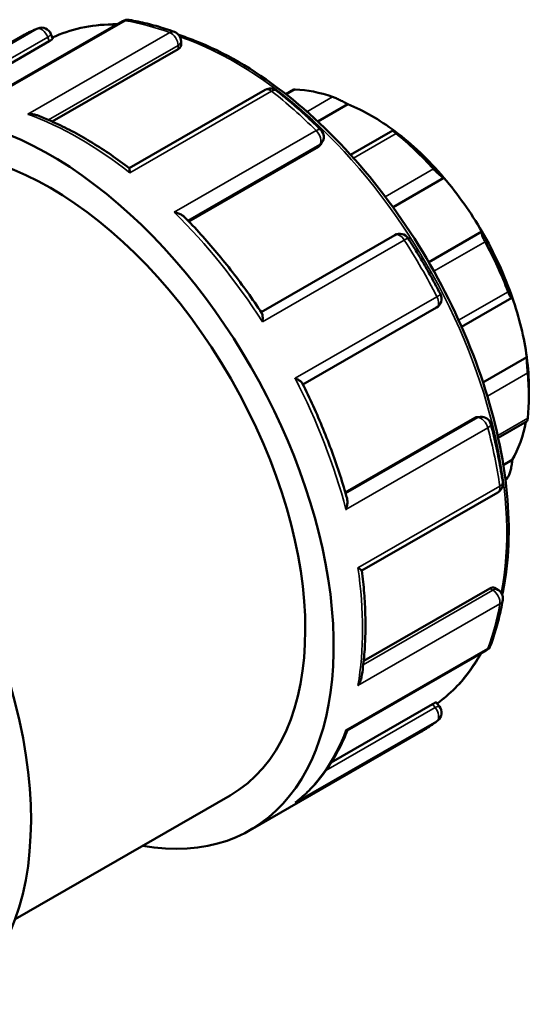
# Model space of a CAD drawing. Header units: millimetres. Extents: x -85 to 901, y -388 to 757.
# Tile 8 of 12: x -43 to -14, y 702 to 757. Entities that reach past the tile are written whole.
import ezdxf

# ---------------------------------------------------------------- set-up
doc = ezdxf.new("R2010")
doc.units = ezdxf.units.MM
doc.layers.add('Visible (ANSI)', color=7, linetype='Continuous', lineweight=50)
doc.layers.add('Visible Narrow (ANSI)', color=7, linetype='Continuous', lineweight=35)

msp = doc.modelspace()

# ---------------------------------------------------------------- linework, layer by layer
at = {"layer": 'Visible (ANSI)'}
for p, q in [((-37.213, 757.329), (-45.002, 752.844)), ((-52.515, 750.93), (-42.94, 756.444)), ((-41.231, 756.605), (-41.13, 756.342)), ((-41.322, 756.205), (-46.964, 752.956)), ((-33.935, 756.195), (-33.935, 755.968)), ((-34.098, 755.762), (-41.162, 751.694)), ((-29.209, 753.475), (-36.839, 749.082)), ((-27.616, 753.482), (-28.054, 753.23)), ((-24.573, 752.665), (-26.262, 751.693)), ((-22.055, 751.199), (-24.43, 749.831)), ((-26.236, 750.277), (-33.504, 746.091)), ((-26.032, 750.508), (-26.122, 750.379)), ((-19.191, 748.534), (-22.049, 746.888)), ((-21.95, 745.323), (-29.447, 741.006)), ((-17.06, 745.516), (-20.044, 743.797)), ((-18.201, 740.174), (-15.383, 741.796)), ((-27.101, 736.943), (-19.605, 741.259)), ((-14.548, 738.471), (-17.003, 737.057)), ((-14.429, 736.732), (-14.429, 736.277)), ((-17.454, 735.067), (-24.723, 730.881)), ((-17.311, 735.113), (-17.154, 735.128)), ((-16.153, 733.95), (-14.527, 734.887)), ((-15.362, 732.703), (-15.864, 732.414)), ((-23.799, 726.495), (-16.17, 730.888)), ((-16.626, 725.499), (-23.693, 721.43)), ((-16.366, 725.537), (-16.17, 725.424)), ((-24.611, 717.526), (-16.824, 722.01)), ((-19.84, 718.999), (-25.51, 715.734)), ((-19.625, 719.096), (-19.449, 718.876)), ((-30.059, 711.934), (-20.484, 717.448)), ((-43.239, 706.94), (-31.181, 713.884))]:
    msp.add_line(p, q, dxfattribs=at)
for centre, start, end in [((-41.753, 756.403), 21.1979, 112.08), ((-36.935, 756.844), 80.7678, 119.936), ((-34.494, 756.195), 0, 69.9404), ((-28.93, 752.991), 51.8123, 119.936), ((-26.489, 750.829), 324.9729, 45.3116), ((-21.671, 744.839), 32.7048, 119.936), ((-19.884, 741.744), 299.936, 27.2959), ((-17.103, 734.571), 14.7063, 95.2373), ((-16.449, 731.372), 299.936, 8.223), ((-16.449, 724.94), 350.1646, 60.064), ((-17.103, 722.495), 299.936, 339.385), ((-19.884, 718.526), 308.1703, 38.8082)]:
    msp.add_arc(centre, 0.559, start, end, dxfattribs=at)
for centre, major_axis, start_param, end_param in [((-41.287, 731.432), (-11.228, 19.498), 2.690566, 6.734212), ((-23.651, 741.588), (-6.508, 11.302), 5.694314, 5.933446), ((-23.256, 741.815), (-6.229, 10.817), 5.349907, 5.649534), ((-41.287, 731.432), (-10.105, 17.548), 3.141593, 6.283185), ((-23.256, 741.815), (-6.229, 10.817), 5.021216, 5.349907), ((-23.651, 741.588), (6.508, -11.302), 1.924403, 2.163535), ((-23.256, 741.815), (-6.229, 10.817), 4.721589, 5.021216), ((-23.256, 741.815), (-6.229, 10.817), 4.392897, 4.721589), ((-58.257, 721.659), (-11.228, 19.498), 3.141593, 6.283185), ((-23.651, 741.588), (6.508, -11.302), 1.296085, 1.535216), ((-23.256, 741.815), (-6.229, 10.817), 4.09327, 4.392897), ((-23.256, 741.815), (-6.229, 10.817), 3.928925, 4.09327), ((-23.651, 741.588), (6.508, -11.302), 0.667766, 0.906898), ((-23.256, 741.815), (6.229, -10.817), 0.323359, 0.591719), ((-23.651, 741.588), (6.508, -11.302), 0.24734, 0.278579)]:
    msp.add_ellipse(centre, major_axis=major_axis, ratio=0.578093, start_param=start_param, end_param=end_param, dxfattribs=at)
for points, knots in [([(-42.94, 756.444), (-42.877, 756.48), (-42.814, 756.515), (-42.687, 756.584), (-42.622, 756.618), (-42.493, 756.683), (-42.428, 756.715), (-42.296, 756.777), (-42.23, 756.807), (-42.097, 756.865), (-42.03, 756.893), (-41.963, 756.921)], [5.49972085, 5.49972085, 5.49972085, 5.49972085, 5.51563998, 5.51563998, 5.5315591, 5.5315591, 5.54747822, 5.54747822, 5.56339735, 5.56339735, 5.57931647, 5.57931647, 5.57931647, 5.57931647]), ([(-41.153, 756.403), (-40.138, 756.877), (-39.005, 757.126), (-37.711, 757.149), (-37.619, 757.149), (-37.527, 757.148)], [5.5494249, 5.5494249, 5.5494249, 5.5494249, 5.8091799, 5.8091799, 5.8288377, 5.8288377, 5.8288377, 5.8288377]), ([(-36.845, 757.396), (-36.678, 757.369), (-36.511, 757.338), (-36.175, 757.27), (-36.007, 757.232), (-35.669, 757.148), (-35.499, 757.103), (-35.159, 757.006), (-34.988, 756.954), (-34.645, 756.842), (-34.474, 756.783), (-34.302, 756.72)], [5.9398566, 5.9398566, 5.9398566, 5.9398566, 5.9724683, 5.9724683, 6.0050801, 6.0050801, 6.0376918, 6.0376918, 6.0703035, 6.0703035, 6.1029152, 6.1029152, 6.1029152, 6.1029152]), ([(-41.13, 756.342), (-41.129, 756.34), (-41.13, 756.337), (-41.141, 756.323), (-41.161, 756.306), (-41.227, 756.262), (-41.272, 756.234), (-41.322, 756.205)], [0.11923834, 0.11923834, 0.11923834, 0.11923834, 0.12781296, 0.12781296, 0.14884565, 0.14884565, 0.16987835, 0.16987835, 0.16987835, 0.16987835]), ([(-34.064, 756.552), (-33.764, 756.456), (-33.463, 756.348), (-31.53, 755.59), (-29.867, 754.624), (-26.635, 752.14), (-25.066, 750.623), (-22.183, 747.194), (-20.869, 745.284), (-18.623, 741.263), (-17.692, 739.152), (-16.307, 734.94), (-15.854, 732.84), (-15.474, 728.855), (-15.548, 726.971), (-15.899, 725.237), (-15.911, 725.183), (-15.922, 725.128)], [6.066047, 6.066047, 6.066047, 6.066047, 6.125758, 6.125758, 6.448154, 6.448154, 6.770981, 6.770981, 7.093319, 7.093319, 7.415471, 7.415471, 7.737867, 7.737867, 8.060749, 8.060749, 8.071265, 8.071265, 8.071265, 8.071265]), ([(-33.935, 755.968), (-33.935, 755.968), (-33.935, 755.968), (-33.935, 755.934), (-33.949, 755.897), (-34.006, 755.825), (-34.049, 755.791), (-34.098, 755.762)], [0.12765352, 0.12765352, 0.12765352, 0.12765352, 0.12781296, 0.12781296, 0.14884565, 0.14884565, 0.16987835, 0.16987835, 0.16987835, 0.16987835]), ([(-28.585, 753.43), (-28.415, 753.297), (-28.246, 753.161), (-27.91, 752.883), (-27.742, 752.741), (-27.409, 752.453), (-27.243, 752.306), (-26.912, 752.006), (-26.748, 751.854), (-26.421, 751.544), (-26.258, 751.387), (-26.096, 751.227)], [0.1802701, 0.1802701, 0.1802701, 0.1802701, 0.2128818, 0.2128818, 0.2454935, 0.2454935, 0.2781053, 0.2781053, 0.310717, 0.310717, 0.3433287, 0.3433287, 0.3433287, 0.3433287]), ([(-27.526, 753.495), (-27.552, 753.496), (-27.573, 753.494), (-27.601, 753.489), (-27.61, 753.486), (-27.616, 753.482)], [0.10539453, 0.10539453, 0.10539453, 0.10539453, 0.11728084, 0.11728084, 0.12497218, 0.12497218, 0.12497218, 0.12497218]), ([(-24.573, 752.665), (-24.627, 752.695), (-24.692, 752.731), (-24.842, 752.81), (-24.928, 752.853), (-25.082, 752.927), (-25.161, 752.964), (-25.272, 753.012), (-25.308, 753.027), (-25.375, 753.054), (-25.407, 753.066), (-25.434, 753.076)], [0.2009697, 0.2009697, 0.2009697, 0.2009697, 0.2281326, 0.2281326, 0.2570572, 0.2570572, 0.2808299, 0.2808299, 0.2927162, 0.2927162, 0.3046025, 0.3046025, 0.3046025, 0.3046025]), ([(-42.519, 752.104), (-42.518, 752.104), (-42.516, 752.105), (-42.433, 752.113), (-42.35, 752.113), (-42.19, 752.097), (-42.112, 752.081), (-42.027, 752.053), (-42.015, 752.049), (-42.004, 752.044)], [-0.00047568, -0.00047568, -0.00047568, -0.00047568, 0, 0, 0.02470847, 0.02470847, 0.04827211, 0.04827211, 0.0520608, 0.0520608, 0.0520608, 0.0520608]), ([(-36.837, 749.08), (-37.176, 749.339), (-37.518, 749.587), (-38.204, 750.059), (-38.548, 750.282), (-39.239, 750.705), (-39.585, 750.903), (-40.277, 751.275), (-40.623, 751.448), (-41.315, 751.766), (-41.66, 751.912), (-42.004, 752.044)], [6.1219346, 6.1219346, 6.1219346, 6.1219346, 6.1870415, 6.1870415, 6.2521484, 6.2521484, 6.3172552, 6.3172552, 6.3823621, 6.3823621, 6.4474689, 6.4474689, 6.4474689, 6.4474689]), ([(-21.868, 751.022), (-21.895, 751.044), (-21.921, 751.065), (-21.965, 751.102), (-21.984, 751.119), (-22.032, 751.162), (-22.049, 751.18), (-22.06, 751.202), (-22.052, 751.203), (-22.009, 751.186), (-21.976, 751.169), (-21.938, 751.148)], [0.1053945, 0.1053945, 0.1053945, 0.1053945, 0.1172808, 0.1172808, 0.1291672, 0.1291672, 0.1529398, 0.1529398, 0.1818644, 0.1818644, 0.2090274, 0.2090274, 0.2090274, 0.2090274]), ([(-36.837, 749.08), (-36.833, 749.077), (-36.83, 749.069), (-36.823, 749.038), (-36.82, 749.007), (-36.815, 748.928), (-36.814, 748.878), (-36.814, 748.821), (-36.814, 748.82), (-36.814, 748.819)], [0.04333107, 0.04333107, 0.04333107, 0.04333107, 0.0577251, 0.0577251, 0.08141834, 0.08141834, 0.10630015, 0.10630015, 0.10677132, 0.10677132, 0.10677132, 0.10677132]), ([(-19.191, 748.534), (-19.217, 748.544), (-19.252, 748.562), (-19.339, 748.622), (-19.393, 748.663), (-19.497, 748.752), (-19.552, 748.803), (-19.638, 748.886), (-19.667, 748.915), (-19.723, 748.974), (-19.75, 749.003), (-19.775, 749.031)], [0.2009697, 0.2009697, 0.2009697, 0.2009697, 0.2281326, 0.2281326, 0.2570572, 0.2570572, 0.2808299, 0.2808299, 0.2927162, 0.2927162, 0.3046025, 0.3046025, 0.3046025, 0.3046025]), ([(-34.311, 746.602), (-34.31, 746.602), (-34.308, 746.601), (-34.227, 746.586), (-34.149, 746.565), (-34.006, 746.513), (-33.94, 746.482), (-33.834, 746.417), (-33.79, 746.385), (-33.756, 746.349)], [-0.00047568, -0.00047568, -0.00047568, -0.00047568, 0, 0, 0.02470847, 0.02470847, 0.04827211, 0.04827211, 0.06743173, 0.06743173, 0.06743173, 0.06743173]), ([(-29.405, 740.943), (-29.666, 741.338), (-29.933, 741.728), (-30.48, 742.494), (-30.76, 742.87), (-31.331, 743.609), (-31.623, 743.971), (-32.216, 744.679), (-32.517, 745.026), (-33.13, 745.701), (-33.441, 746.03), (-33.756, 746.349)], [5.5999136, 5.5999136, 5.5999136, 5.5999136, 5.6639107, 5.6639107, 5.7279078, 5.7279078, 5.7919049, 5.7919049, 5.855902, 5.855902, 5.9198991, 5.9198991, 5.9198991, 5.9198991]), ([(-16.89, 744.946), (-16.909, 744.981), (-16.928, 745.016), (-16.962, 745.086), (-16.978, 745.121), (-17.021, 745.219), (-17.043, 745.277), (-17.073, 745.379), (-17.081, 745.425), (-17.081, 745.488), (-17.073, 745.507), (-17.06, 745.516)], [0.1053945, 0.1053945, 0.1053945, 0.1053945, 0.1172808, 0.1172808, 0.1291672, 0.1291672, 0.1529398, 0.1529398, 0.1818644, 0.1818644, 0.2090274, 0.2090274, 0.2090274, 0.2090274]), ([(-21.201, 745.141), (-21.07, 744.937), (-20.942, 744.733), (-20.688, 744.321), (-20.563, 744.114), (-20.317, 743.697), (-20.196, 743.487), (-19.958, 743.066), (-19.841, 742.854), (-19.611, 742.428), (-19.498, 742.215), (-19.388, 742)], [0.7038688, 0.7038688, 0.7038688, 0.7038688, 0.7364806, 0.7364806, 0.7690923, 0.7690923, 0.801704, 0.801704, 0.8343158, 0.8343158, 0.8669275, 0.8669275, 0.8669275, 0.8669275]), ([(-15.362, 741.837), (-15.367, 741.812), (-15.377, 741.796), (-15.405, 741.792), (-15.424, 741.805), (-15.465, 741.86), (-15.489, 741.898), (-15.528, 741.978), (-15.542, 742.007), (-15.569, 742.072), (-15.583, 742.107), (-15.597, 742.143)], [0.2009697, 0.2009697, 0.2009697, 0.2009697, 0.2281326, 0.2281326, 0.2570572, 0.2570572, 0.2808299, 0.2808299, 0.2927162, 0.2927162, 0.3046025, 0.3046025, 0.3046025, 0.3046025]), ([(-29.405, 740.943), (-29.388, 740.917), (-29.376, 740.881), (-29.359, 740.791), (-29.355, 740.734), (-29.356, 740.608), (-29.361, 740.537), (-29.37, 740.461), (-29.37, 740.46), (-29.37, 740.459)], [0.03678256, 0.03678256, 0.03678256, 0.03678256, 0.0577251, 0.0577251, 0.08141834, 0.08141834, 0.10630015, 0.10630015, 0.10677132, 0.10677132, 0.10677132, 0.10677132]), ([(-14.495, 737.587), (-14.498, 737.621), (-14.502, 737.658), (-14.509, 737.737), (-14.512, 737.778), (-14.522, 737.901), (-14.528, 737.984), (-14.538, 738.142), (-14.542, 738.226), (-14.548, 738.367), (-14.548, 738.426), (-14.548, 738.471)], [0.1053945, 0.1053945, 0.1053945, 0.1053945, 0.1172808, 0.1172808, 0.1291672, 0.1291672, 0.1529398, 0.1529398, 0.1818644, 0.1818644, 0.2090274, 0.2090274, 0.2090274, 0.2090274]), ([(-27.538, 737.285), (-27.537, 737.284), (-27.535, 737.284), (-27.467, 737.255), (-27.404, 737.224), (-27.295, 737.162), (-27.248, 737.131), (-27.176, 737.07), (-27.15, 737.04), (-27.135, 737.011)], [-0.00047568, -0.00047568, -0.00047568, -0.00047568, 0, 0, 0.02470847, 0.02470847, 0.04827211, 0.04827211, 0.07019609, 0.07019609, 0.07019609, 0.07019609]), ([(-24.626, 730.537), (-24.746, 730.97), (-24.875, 731.404), (-25.154, 732.273), (-25.304, 732.707), (-25.621, 733.576), (-25.789, 734.009), (-26.143, 734.874), (-26.33, 735.304), (-26.72, 736.162), (-26.923, 736.588), (-27.135, 737.011)], [5.0756884, 5.0756884, 5.0756884, 5.0756884, 5.1396823, 5.1396823, 5.2036762, 5.2036762, 5.2676701, 5.2676701, 5.331664, 5.331664, 5.3956579, 5.3956579, 5.3956579, 5.3956579]), ([(-14.527, 734.887), (-14.523, 734.889), (-14.519, 734.897), (-14.512, 734.925), (-14.509, 734.942), (-14.502, 734.987), (-14.498, 735.013), (-14.495, 735.043)], [0.26618389, 0.26618389, 0.26618389, 0.26618389, 0.28082986, 0.28082986, 0.29271618, 0.29271618, 0.3046025, 0.3046025, 0.3046025, 0.3046025]), ([(-16.562, 734.713), (-16.504, 734.493), (-16.449, 734.273), (-16.344, 733.834), (-16.294, 733.616), (-16.2, 733.179), (-16.155, 732.962), (-16.072, 732.528), (-16.033, 732.311), (-15.96, 731.881), (-15.926, 731.666), (-15.895, 731.452)], [1.2274676, 1.2274676, 1.2274676, 1.2274676, 1.2600793, 1.2600793, 1.2926911, 1.2926911, 1.3253028, 1.3253028, 1.3579145, 1.3579145, 1.3905263, 1.3905263, 1.3905263, 1.3905263]), ([(-15.597, 731.756), (-15.583, 731.777), (-15.569, 731.802), (-15.542, 731.861), (-15.528, 731.895), (-15.489, 732.003), (-15.465, 732.086), (-15.424, 732.256), (-15.405, 732.357), (-15.377, 732.543), (-15.367, 732.629), (-15.362, 732.703)], [0.1053945, 0.1053945, 0.1053945, 0.1053945, 0.1172808, 0.1172808, 0.1291672, 0.1291672, 0.1529398, 0.1529398, 0.1818644, 0.1818644, 0.2090274, 0.2090274, 0.2090274, 0.2090274]), ([(-24.626, 730.537), (-24.613, 730.491), (-24.607, 730.44), (-24.603, 730.317), (-24.609, 730.244), (-24.636, 730.092), (-24.657, 730.012), (-24.684, 729.933), (-24.685, 729.931), (-24.685, 729.93)], [0.03945311, 0.03945311, 0.03945311, 0.03945311, 0.0577251, 0.0577251, 0.08141834, 0.08141834, 0.10630015, 0.10630015, 0.10677132, 0.10677132, 0.10677132, 0.10677132]), ([(-24.015, 726.65), (-24.014, 726.649), (-24.013, 726.648), (-23.964, 726.62), (-23.922, 726.595), (-23.856, 726.551), (-23.831, 726.533), (-23.806, 726.51), (-23.8, 726.503), (-23.799, 726.498)], [-0.00047568, -0.00047568, -0.00047568, -0.00047568, 0, 0, 0.02470847, 0.02470847, 0.04827211, 0.04827211, 0.06366507, 0.06366507, 0.06366507, 0.06366507]), ([(-23.809, 720.532), (-23.752, 720.896), (-23.706, 721.269), (-23.637, 722.028), (-23.614, 722.415), (-23.591, 723.202), (-23.59, 723.601), (-23.612, 724.412), (-23.634, 724.822), (-23.7, 725.654), (-23.744, 726.074), (-23.799, 726.498)], [4.5481581, 4.5481581, 4.5481581, 4.5481581, 4.6132498, 4.6132498, 4.6783415, 4.6783415, 4.7434332, 4.7434332, 4.8085249, 4.8085249, 4.8736166, 4.8736166, 4.8736166, 4.8736166]), ([(-16.626, 725.499), (-16.576, 725.528), (-16.525, 725.548), (-16.434, 725.561), (-16.395, 725.554), (-16.366, 725.537)], [0.16987835, 0.16987835, 0.16987835, 0.16987835, 0.19099115, 0.19099115, 0.21199516, 0.21199516, 0.21199516, 0.21199516]), ([(-15.898, 724.845), (-15.929, 724.664), (-15.963, 724.485), (-16.037, 724.132), (-16.077, 723.958), (-16.162, 723.613), (-16.208, 723.443), (-16.305, 723.108), (-16.356, 722.943), (-16.463, 722.617), (-16.52, 722.456), (-16.58, 722.298)], [1.7510664, 1.7510664, 1.7510664, 1.7510664, 1.7836781, 1.7836781, 1.8162898, 1.8162898, 1.8489016, 1.8489016, 1.8815133, 1.8815133, 1.914125, 1.914125, 1.914125, 1.914125]), ([(-17.123, 721.838), (-17.295, 721.528), (-17.481, 721.233), (-18.221, 720.196), (-18.859, 719.553), (-19.582, 719.042)], [8.3071434, 8.3071434, 8.3071434, 8.3071434, 8.3827823, 8.3827823, 8.5878263, 8.5878263, 8.5878263, 8.5878263]), ([(-23.809, 720.532), (-23.81, 720.521), (-23.812, 720.511), (-23.829, 720.424), (-23.854, 720.347), (-23.921, 720.198), (-23.963, 720.125), (-24.013, 720.056), (-24.014, 720.055), (-24.015, 720.053)], [0.05454568, 0.05454568, 0.05454568, 0.05454568, 0.0577251, 0.0577251, 0.08141834, 0.08141834, 0.10630015, 0.10630015, 0.10677132, 0.10677132, 0.10677132, 0.10677132]), ([(-19.84, 718.999), (-19.791, 719.027), (-19.744, 719.053), (-19.672, 719.087), (-19.647, 719.096), (-19.63, 719.098), (-19.627, 719.097), (-19.625, 719.096)], [0.16987835, 0.16987835, 0.16987835, 0.16987835, 0.19099115, 0.19099115, 0.21210395, 0.21210395, 0.22049731, 0.22049731, 0.22049731, 0.22049731]), ([(-19.539, 718.086), (-19.599, 718.039), (-19.66, 717.993), (-19.782, 717.902), (-19.844, 717.858), (-19.969, 717.771), (-20.032, 717.728), (-20.159, 717.645), (-20.223, 717.604), (-20.353, 717.524), (-20.418, 717.486), (-20.484, 717.448)], [2.27466517, 2.27466517, 2.27466517, 2.27466517, 2.29135777, 2.29135777, 2.30805038, 2.30805038, 2.32474299, 2.32474299, 2.34143559, 2.34143559, 2.3581282, 2.3581282, 2.3581282, 2.3581282]), ([(-27.461, 713.531), (-27.214, 713.728), (-26.977, 713.939), (-26.526, 714.392), (-26.312, 714.633), (-25.906, 715.143), (-25.715, 715.412), (-25.356, 715.975), (-25.189, 716.269), (-24.88, 716.882), (-24.737, 717.199), (-24.607, 717.528)], [4.0115657, 4.0115657, 4.0115657, 4.0115657, 4.0805038, 4.0805038, 4.1494419, 4.1494419, 4.2183799, 4.2183799, 4.287318, 4.287318, 4.3559916, 4.3559916, 4.3559916, 4.3559916]), ([(-24.685, 717.546), (-24.685, 717.545), (-24.684, 717.545), (-24.657, 717.531), (-24.636, 717.524), (-24.618, 717.523), (-24.614, 717.524), (-24.611, 717.526)], [-0.00047568, -0.00047568, -0.00047568, -0.00047568, 0, 0, 0.02470847, 0.02470847, 0.03382307, 0.03382307, 0.03382307, 0.03382307]), ([(-27.461, 713.531), (-27.485, 713.513), (-27.509, 713.495), (-27.535, 713.477), (-27.537, 713.477), (-27.538, 713.476)], [0.09723535, 0.09723535, 0.09723535, 0.09723535, 0.106300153, 0.106300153, 0.106771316, 0.106771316, 0.106771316, 0.106771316])]:
    msp.add_open_spline(points, degree=3, knots=knots, dxfattribs=at)
for points in [[(-26.122, 750.379), (-26.151, 750.338), (-26.191, 750.303), (-26.236, 750.277)], [(-17.454, 735.067), (-17.41, 735.092), (-17.36, 735.109), (-17.311, 735.113)]]:
    msp.add_open_spline(points, degree=3, dxfattribs=at)
at = {"layer": 'Visible Narrow (ANSI)'}
for p, q in [((-42.008, 756.898), (-49.963, 752.317)), ((-45.023, 752.77), (-37.068, 757.351)), ((-47.513, 752.92), (-41.41, 756.434)), ((-34.564, 756.685), (-42.519, 752.104)), ((-41.41, 756.434), (-41.322, 756.205)), ((-41.364, 751.783), (-34.098, 755.967)), ((-34.098, 755.967), (-34.098, 755.762)), ((-36.814, 748.819), (-28.859, 753.4)), ((-28.026, 753.207), (-27.526, 753.495)), ((-25.434, 753.076), (-26.873, 752.247)), ((-26.356, 751.183), (-34.311, 746.602)), ((-24.261, 749.644), (-21.868, 751.022)), ((-33.551, 746.14), (-26.147, 750.404)), ((-26.147, 750.404), (-26.236, 750.277)), ((-19.775, 749.031), (-22.481, 747.473)), ((-29.37, 740.459), (-21.415, 745.04)), ((-19.758, 743.294), (-16.89, 744.946)), ((-15.597, 742.143), (-18.368, 740.547)), ((-19.583, 741.866), (-27.538, 737.285)), ((-16.759, 736.283), (-14.495, 737.587)), ((-17.3, 735.081), (-24.705, 730.817)), ((-17.454, 735.067), (-17.3, 735.081)), ((-14.495, 735.043), (-16.18, 734.073)), ((-24.685, 729.93), (-16.731, 734.511)), ((-15.756, 731.665), (-15.597, 731.756)), ((-16.06, 731.23), (-24.015, 726.65)), ((-16.449, 725.397), (-23.717, 721.212)), ((-16.626, 725.499), (-16.449, 725.397)), ((-24.015, 720.053), (-16.06, 724.634)), ((-16.731, 722.126), (-24.685, 717.546)), ((-19.687, 718.808), (-25.815, 715.279)), ((-19.84, 718.999), (-19.687, 718.808)), ((-27.538, 713.476), (-19.583, 718.057))]:
    msp.add_line(p, q, dxfattribs=at)
for centre, major_axis, ratio, start_param, end_param in [((-31.712, 736.946), (-11.228, 19.498), 0.578093, 6.20359, 6.283185), ((-41.753, 756.403), (-0.279, 0.484), 0.578093, 4.452523, 6.20359), ((-41.753, 756.403), (-0.21, 0.518), 0.813387, 0, 0.111762), ((-30.944, 737.388), (-10.779, 18.718), 0.578093, 5.949542, 6.231789), ((-36.935, 756.844), (-0.279, 0.484), 0.578093, 5.84305, 6.283185), ((-36.935, 756.844), (0.09, 0.552), 0.738204, 0, 0.541435), ((-31.712, 736.946), (11.228, -19.498), 0.578093, 2.538398, 2.701457), ((-41.753, 756.403), (0.521, 0.202), 0.209664, 5.344977, 6.283185), ((-34.494, 756.195), (0.192, 0.525), 0.671975, 0, 0.675169), ((-34.494, 756.195), (-0.279, 0.484), 0.578093, 3.928925, 5.679991), ((-30.944, 737.388), (10.779, -18.718), 0.578093, 0.586186, 2.55929), ((-34.494, 756.195), (0.559, 0), 0.575862, 5.497787, 6.283185), ((-28.93, 752.991), (-0.279, 0.484), 0.578093, 5.319451, 6.283185), ((-28.93, 752.991), (0.346, 0.439), 0.465476, 0, 0.859036), ((-31.712, 736.946), (11.228, -19.498), 0.578093, 2.014799, 2.177858), ((-39.667, 732.365), (11.228, -19.498), 0.578093, 2.177858, 2.538398), ((-26.489, 750.829), (0.393, 0.397), 0.350507, 0, 0.905552), ((-26.489, 750.829), (0.279, -0.484), 0.578093, 0.263733, 2.014799), ((-26.489, 750.829), (0.458, -0.321), 0.787757, 5.930605, 6.283185), ((-39.667, 732.365), (11.228, -19.498), 0.578093, 1.654259, 2.014799), ((-21.671, 744.839), (-0.279, 0.484), 0.578093, 4.795852, 6.283185), ((-21.671, 744.839), (0.47, 0.302), 0.068024, 0, 0.952761), ((-31.712, 736.946), (11.228, -19.498), 0.578093, 1.491201, 1.654259), ((-19.884, 741.744), (0.497, 0.256), 0.064879, 5.330275, 6.283185), ((-19.884, 741.744), (0.279, -0.484), 0.578093, 0, 1.491201), ((-39.667, 732.365), (11.228, -19.498), 0.578093, 1.130661, 1.491201), ((-17.103, 734.571), (-0.051, 0.557), 0.788574, 0, 0.347928), ((-17.103, 734.571), (-0.279, 0.484), 0.578093, 4.272253, 6.02332), ((-17.103, 734.571), (0.541, 0.142), 0.347654, 5.376745, 6.283185), ((-31.712, 736.946), (11.228, -19.498), 0.578093, 0.967602, 1.130661), ((-16.449, 731.372), (0.279, -0.484), 0.578093, 0, 0.967602), ((-16.449, 731.372), (0.553, 0.08), 0.462881, 5.422827, 6.283185), ((-39.667, 732.365), (11.228, -19.498), 0.578093, 0.607062, 0.967602), ((-16.449, 724.94), (0.279, 0.484), 0.578093, 0, 0.783464), ((-16.449, 724.94), (-0.279, 0.484), 0.578093, 3.748654, 5.499721), ((-16.449, 724.94), (0.551, -0.095), 0.670179, 5.605286, 6.283185), ((-31.712, 736.946), (11.228, -19.498), 0.578093, 0.444003, 0.607062), ((-17.103, 722.495), (0.279, -0.484), 0.578093, 0, 0.444003), ((-17.103, 722.495), (0.523, -0.197), 0.736854, 5.738135, 6.283185), ((-30.944, 737.388), (10.779, -18.718), 0.578093, 0.055306, 0.338737), ((-19.884, 718.526), (0.436, 0.35), 0.212712, 0, 0.937714), ((-19.884, 718.526), (0.279, -0.484), 0.578093, 0.083463, 1.834529), ((-31.712, 736.946), (11.228, -19.498), 0.578093, 0, 0.083463), ((-19.884, 718.526), (0.345, -0.439), 0.81313, 6.166054, 6.283185), ((-39.667, 732.365), (11.228, -19.498), 0.578093, 0.083463, 0.444003)]:
    msp.add_ellipse(centre, major_axis=major_axis, ratio=ratio, start_param=start_param, end_param=end_param, dxfattribs=at)

doc.saveas('drawing.dxf')
